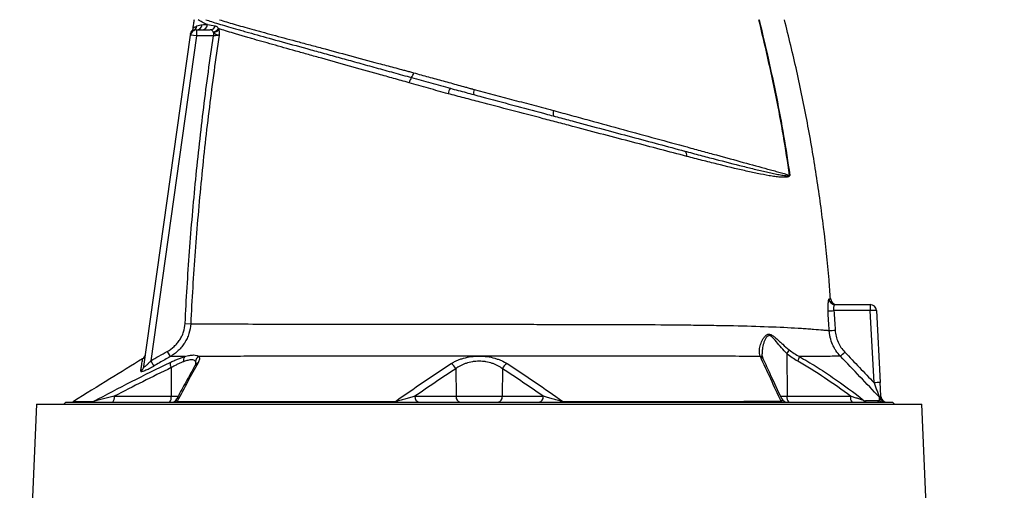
# Model space of a CAD drawing. Header units: millimetres. Extents: x 4 to 1093, y 9 to 2126.
# Tile 9 of 10: x 403 to 887, y 1597 to 1828. Entities that reach past the tile are written whole.
import ezdxf

# ---------------------------------------------------------------- set-up
doc = ezdxf.new("R2010")
doc.units = ezdxf.units.MM

msp = doc.modelspace()

# ---------------------------------------------------------------- linework, layer by layer
at = {"color": 7, "linetype": 'Continuous', "lineweight": 25}
for p, q in [((463.97, 1657.63), (486.86, 1820.54)), ((489.83, 1820.12), (467.4, 1660.5)), ((486.86, 1820.54), (486.86, 1820.52)), ((489.83, 1820.12), (486.86, 1820.54)), ((488.48, 1822.8), (488.37, 1822.76)), ((489.83, 1823.12), (489.83, 1820.12)), ((489.83, 1823.12), (496.57, 1823.12)), ((498.16, 1820.12), (489.83, 1820.12)), ((498.16, 1821.85), (498.16, 1820.12)), ((613.89, 1794.58), (614.24, 1794.49)), ((625.63, 1794.01), (626.3, 1793.83)), ((820.88, 1685.17), (803.06, 1685.17)), ((803.56, 1688.12), (820.88, 1688.12)), ((820.88, 1688.12), (820.88, 1685.17)), ((822.74, 1649.69), (820.88, 1685.17)), ((823.87, 1685.28), (825.73, 1649.79)), ((484.29, 1678.86), (487.04, 1678.72)), ((475.48, 1665.09), (476.93, 1662.54)), ((779.93, 1664.03), (780.02, 1643.07)), ((467.4, 1660.5), (468.86, 1657.94)), ((477.49, 1657.16), (477.43, 1643.07)), ((617.21, 1656.58), (617.37, 1643.07)), ((640.24, 1656.57), (640.07, 1643.07)), ((425.72, 1640.12), (424.72, 1639.12)), ((425.72, 1640.12), (831.72, 1640.12)), ((449.5, 1643.07), (477.43, 1643.07)), ((597.2, 1643.07), (617.37, 1643.07)), ((617.37, 1643.07), (640.07, 1643.07)), ((640.07, 1643.07), (660.23, 1643.07)), ((780.02, 1643.07), (811.19, 1643.07)), ((832.72, 1639.12), (831.72, 1640.12)), ((411.22, 1639.12), (403, 1444.06)), ((411.22, 1639.12), (846.23, 1639.12)), ((886.73, 677.12), (846.23, 1639.12))]:
    msp.add_line(p, q, dxfattribs=at)
at = {"color": 8, "linetype": 'Continuous', "lineweight": 25}
for p, q in [((477.43, 1643.07), (480.92, 1643.07)), ((776.75, 1643.07), (780.02, 1643.07))]:
    msp.add_line(p, q, dxfattribs=at)
at = {"color": 7, "linetype": 'Continuous', "lineweight": 25, "flags": 128}
for points in [[(587.27, 1640.12), (587.31, 1640.13), (587.35, 1640.15), (587.39, 1640.18), (587.43, 1640.23), (587.47, 1640.29), (587.51, 1640.36), (587.55, 1640.44), (587.59, 1640.54)], [(670.18, 1640.12), (670.14, 1640.13), (670.1, 1640.15), (670.06, 1640.18), (670.02, 1640.23), (669.98, 1640.28), (669.94, 1640.36), (669.9, 1640.44), (669.87, 1640.54)]]:
    msp.add_lwpolyline(points, dxfattribs=at)
at = {"color": 7, "linetype": 'Continuous', "lineweight": 25}
for centre, radius, start, end in [((487.15, 1825.4), 2.93, 297.0319, 352.4081), ((489.79, 1826.06), 2.94, 270.7467, 352.5319), ((492.45, 1826.02), 2.9, 271.2285, 353.3969), ((496.5, 1825.87), 2.75, 271.5761, 342.0995), ((497.65, 1825.87), 3.77, 275.9628, 325.0619), ((489.83, 1820.12), 3, 90, 172), ((489.94, 1820.89), 3, 143.4245, 172.0003), ((497.89, 1825.8), 3.97, 273.8709, 318.3867), ((600.13, 1795.85), 5.98, 140.1853, 167.5271), ((590.12, 1803.5), 6.62, 324.8542, 347.0425), ((619.44, 1790.84), 6.02, 143.8257, 171.4593), ((629.84, 1792.34), 3.84, 157.1779, 195.7695), ((668.95, 1781.92), 3.89, 156.8322, 196.306), ((728.56, 1761.6), 2.26, 343.6903, 60.3774), ((782.19, 1740.31), 11.51, 94.3944, 94.8726), ((803.57, 1691.11), 2.99, 184.1611, 269.7904), ((804.42, 1691.12), 3, 184.385, 269.5595), ((798.25, 1747.37), 62.38, 271.7129, 274.42), ((820.88, 1685.12), 3, 3, 90), ((823.88, 1642.25), 43.03, 90.0042, 93.997), ((799.59, 1737.74), 62.35, 271.0321, 273.7409), ((774.08, 1669.08), 7.72, 319.1807, 335.2748), ((755.65, 1718.84), 75.49, 312.0371, 314.2712), ((461.84, 1664.09), 3, 301.6568, 351.9998), ((481.85, 1659.59), 4.99, 179.1275, 209.1429), ((486.38, 1660.8), 2.92, 142.4843, 194.544), ((492.41, 1659.89), 3.07, 117.5599, 176.0945), ((780.12, 1663.42), 5.99, 328.6391, 352.0229), ((461.08, 1658.04), 2.91, 298.7347, 351.8268), ((613.24, 1655.32), 4.16, 17.6328, 65.6078), ((644.2, 1655.31), 4.16, 114.3492, 162.3403), ((825.74, 1606.77), 43.03, 90.0042, 93.997), ((427.87, 1643.12), 3, 270.0004, 301.6739), ((437.81, 1642.87), 2.75, 270.0996, 302.9805), ((446.08, 1642.39), 3.48, 319.2953, 11.1942), ((474.01, 1642.39), 3.48, 319.2953, 11.1942), ((477.49, 1643.12), 3, 270.0024, 332.7637), ((479.23, 1641.95), 1.83, 270.8451, 310.1009), ((599.84, 1642.73), 2.66, 172.6999, 258.7745), ((620.01, 1642.73), 2.66, 172.6999, 258.7745), ((637.44, 1642.73), 2.66, 281.2255, 7.3001), ((657.59, 1642.73), 2.66, 281.2255, 7.3001), ((778.36, 1641.98), 1.86, 226.2499, 268.9056), ((780.12, 1643.12), 3, 204.8653, 269.9998), ((783.44, 1642.39), 3.48, 168.8058, 220.7047), ((814.61, 1642.39), 3.48, 168.8058, 220.7047), ((819.83, 1642.89), 2.77, 225.6315, 269.7583), ((823.24, 1640.53), 2.98, 25.894, 43.8328), ((827.57, 1643.06), 2.95, 223.5048, 269.9325), ((828.62, 1643.12), 3, 205.521, 269.9833), ((829.09, 1643.12), 3, 183, 270)]:
    msp.add_arc(centre, radius, start, end, dxfattribs=at)
at = {"color": 8, "linetype": 'Continuous', "lineweight": 25}
for centre, radius, start, end in [((491.39, 1657.23), 2.41, 108.0932, 149.8682), ((766.19, 1660.69), 2.25, 25.0271, 74.0377), ((766.26, 1660.46), 2.27, 25.5986, 74.2641)]:
    msp.add_arc(centre, radius, start, end, dxfattribs=at)
at = {"color": 7, "linetype": 'Continuous', "lineweight": 25}
for points, knots in [([(488.07, 1824), (488.07, 1823.92), (488.07, 1823.62), (487.9, 1823.16), (487.73, 1822.77), (487.61, 1822.62), (487.61, 1822.61)], [0, 0, 0, 0, 0.158445, 0.602472, 0.987502, 1, 1, 1, 1]), ([(488.72, 1828.12), (488.61, 1827.42), (488.39, 1826.02), (488.17, 1824.63), (488.06, 1823.93)], [0, 0, 0, 0, 0.50001, 1, 1, 1, 1]), ([(490.05, 1825.02), (490.41, 1825.2), (490.82, 1825.37), (491.7, 1825.6), (492.19, 1825.67), (492.71, 1825.67)], [0, 0, 0, 0, 0.5, 0.5, 1, 1, 1, 1]), ([(495.33, 1825.69), (494.32, 1826.1), (493.42, 1826.5), (492.26, 1827.09), (491.91, 1827.29), (491.26, 1827.69), (490.97, 1827.9), (490.71, 1828.11)], [0, 0, 0, 0, 0.5, 0.5, 0.75, 0.75, 1, 1, 1, 1]), ([(494.43, 1828.12), (495.28, 1827.81), (496.22, 1827.49), (498.3, 1826.82), (499.44, 1826.46), (501.88, 1825.71), (503.19, 1825.32), (506, 1824.5), (507.5, 1824.07), (509.88, 1823.4), (510.7, 1823.16), (512.38, 1822.69), (513.24, 1822.45), (515.88, 1821.71), (517.73, 1821.19), (523.49, 1819.59), (527.61, 1818.45), (536.38, 1816.02), (541.04, 1814.74), (547.2, 1813.04), (548.45, 1812.69), (550.98, 1811.99), (552.26, 1811.64), (556.14, 1810.57), (558.77, 1809.84), (564.13, 1808.36), (566.85, 1807.61), (572.39, 1806.08), (575.21, 1805.3), (580.91, 1803.72), (583.79, 1802.93), (588.16, 1801.72), (589.62, 1801.32), (592.57, 1800.5), (594.05, 1800.1), (595.53, 1799.68)], [0, 0, 0, 0, 0.0625, 0.0625, 0.125, 0.125, 0.1875, 0.1875, 0.25, 0.25, 0.28125, 0.28125, 0.3125, 0.3125, 0.375, 0.375, 0.5, 0.5, 0.625, 0.625, 0.65625, 0.65625, 0.6875, 0.6875, 0.75, 0.75, 0.8125, 0.8125, 0.875, 0.875, 0.9375, 0.9375, 0.96875, 0.96875, 1, 1, 1, 1]), ([(499.11, 1825.02), (499.27, 1825), (499.43, 1824.95), (499.72, 1824.82), (499.87, 1824.74), (500.13, 1824.53), (500.26, 1824.4), (500.51, 1824.1), (500.62, 1823.92), (500.75, 1823.71)], [0, 0, 0, 0, 0.25, 0.25, 0.5, 0.5, 0.75, 0.75, 1, 1, 1, 1]), ([(594.28, 1797.14), (593.01, 1797.5), (591.74, 1797.86), (589.21, 1798.56), (587.96, 1798.91), (584.21, 1799.96), (581.74, 1800.65), (574.42, 1802.69), (569.66, 1804.03), (560.37, 1806.63), (555.84, 1807.9), (550.33, 1809.44), (549.23, 1809.74), (547.06, 1810.35), (545.99, 1810.65), (542.82, 1811.54), (540.75, 1812.12), (534.7, 1813.81), (530.86, 1814.89), (523.59, 1816.94), (520.16, 1817.91), (516.14, 1819.07), (515.35, 1819.29), (513.8, 1819.74), (513.04, 1819.96), (511.55, 1820.4), (510.82, 1820.61), (509.4, 1821.03), (508.7, 1821.24), (505.31, 1822.25), (502.89, 1823), (500.75, 1823.71)], [0, 0, 0, 0, 0.03125, 0.03125, 0.0625, 0.0625, 0.125, 0.125, 0.25, 0.25, 0.375, 0.375, 0.40625, 0.40625, 0.4375, 0.4375, 0.5, 0.5, 0.625, 0.625, 0.75, 0.75, 0.78125, 0.78125, 0.8125, 0.8125, 0.84375, 0.84375, 0.875, 0.875, 1, 1, 1, 1]), ([(501.24, 1828.12), (502.3, 1827.74), (503.43, 1827.38), (505.82, 1826.64), (507.07, 1826.27), (511.04, 1825.12), (513.93, 1824.32), (517.88, 1823.23), (518.68, 1823.01), (520.32, 1822.56), (521.16, 1822.33), (523.71, 1821.64), (525.47, 1821.16), (530.89, 1819.69), (534.71, 1818.66), (540.76, 1817.03), (542.83, 1816.47), (546, 1815.62), (547.08, 1815.33), (549.24, 1814.75), (550.33, 1814.46), (555.82, 1812.98), (560.35, 1811.76), (569.66, 1809.26), (574.45, 1807.97), (581.83, 1805.99), (584.32, 1805.32), (588.11, 1804.31), (589.38, 1803.96), (591.29, 1803.45), (592.25, 1803.19), (593.37, 1802.89), (593.85, 1802.76), (594.17, 1802.68), (594.33, 1802.64), (594.49, 1802.59)], [0, 0, 0, 0, 0.0625, 0.0625, 0.125, 0.125, 0.25, 0.25, 0.28125, 0.28125, 0.3125, 0.3125, 0.375, 0.375, 0.5, 0.5, 0.5625, 0.5625, 0.59375, 0.59375, 0.625, 0.625, 0.75, 0.75, 0.875, 0.875, 0.9375, 0.9375, 0.96875, 0.96875, 0.984375, 0.992188, 0.996094, 0.996094, 1, 1, 1, 1]), ([(781.21, 1751.78), (780.33, 1758.2), (779.33, 1764.61), (777.14, 1777.4), (775.94, 1783.78), (772.09, 1802.86), (769.19, 1815.51), (766.14, 1828.12)], [0, 0, 0, 0, 0.25, 0.25, 0.5, 0.5, 1, 1, 1, 1]), ([(766.25, 1828.12), (767.78, 1821.81), (769.26, 1815.5), (772.11, 1802.84), (773.47, 1796.5), (776.03, 1783.78), (777.23, 1777.41), (779.43, 1764.62), (780.42, 1758.21), (781.31, 1751.79)], [0, 0, 0, 0, 0.25, 0.25, 0.5, 0.5, 0.75, 0.75, 1, 1, 1, 1]), ([(801.33, 1690.88), (801.11, 1694.04), (800.3, 1705.83), (798.03, 1726.17), (794.52, 1751.88), (790.11, 1777.46), (784.94, 1802.9), (780.8, 1819.71), (778.72, 1828.12)], [0, 0, 0, 0, 0.068231, 0.25452, 0.440793, 0.627098, 0.813484, 1, 1, 1, 1]), ([(484.29, 1678.86), (484.86, 1690.68), (485.58, 1702.49), (487.32, 1726.09), (488.34, 1737.88), (490.66, 1761.43), (491.97, 1773.19), (494.86, 1796.68), (496.44, 1808.41), (498.16, 1820.12)], [0, 0, 0, 0, 0.25, 0.25, 0.5, 0.5, 0.75, 0.75, 1, 1, 1, 1]), ([(486.91, 1820.89), (486.92, 1820.93), (486.94, 1821.08), (486.97, 1821.29), (486.96, 1821.27), (486.96, 1821.27)], [0, 0, 0, 0, 0.2157464, 0.7377048, 1, 1, 1, 1]), ([(500.96, 1820.52), (499.23, 1808.76), (497.64, 1796.99), (494.73, 1773.42), (493.41, 1761.61), (491.08, 1737.97), (490.06, 1726.14), (488.32, 1702.44), (487.6, 1690.59), (487.04, 1678.72)], [0, 0, 0, 0, 0.25, 0.25, 0.5, 0.5, 0.75, 0.75, 1, 1, 1, 1]), ([(498.04, 1822.12), (497.95, 1822.29), (497.87, 1822.44), (497.68, 1822.7), (497.57, 1822.81), (497.33, 1822.97), (497.19, 1823.03), (496.9, 1823.1), (496.74, 1823.12), (496.57, 1823.12)], [0, 0, 0, 0, 0.25, 0.25, 0.5, 0.5, 0.75, 0.75, 1, 1, 1, 1]), ([(498.16, 1821.85), (498.38, 1821.64), (498.62, 1821.45), (499.15, 1821.12), (499.42, 1820.99), (499.95, 1820.78), (500.2, 1820.7), (500.53, 1820.61), (500.63, 1820.58), (500.81, 1820.54), (500.9, 1820.53), (500.96, 1820.52)], [0, 0, 0, 0, 0.25, 0.25, 0.5, 0.5, 0.75, 0.75, 0.875, 0.875, 1, 1, 1, 1]), ([(500.96, 1820.52), (500.84, 1820.5), (500.67, 1820.47), (500.28, 1820.42), (500.05, 1820.39), (499.68, 1820.33), (499.56, 1820.32), (499.29, 1820.28), (499.15, 1820.26), (498.74, 1820.2), (498.45, 1820.16), (498.16, 1820.12)], [0, 0, 0, 0, 0.25, 0.25, 0.5, 0.5, 0.625, 0.625, 0.75, 0.75, 1, 1, 1, 1]), ([(500.86, 1823.17), (500.93, 1822.78), (500.97, 1822.35), (501, 1821.68), (501, 1821.46), (501, 1821.11), (500.99, 1820.99), (500.98, 1820.75), (500.98, 1820.63), (500.96, 1820.52)], [0, 0, 0, 0, 0.5, 0.5, 0.75, 0.75, 0.875, 0.875, 1, 1, 1, 1]), ([(595.53, 1799.68), (597.1, 1799.25), (598.67, 1798.81), (601.82, 1797.93), (603.41, 1797.48), (608.17, 1796.15), (611.36, 1795.26), (614.58, 1794.4)], [0, 0, 0, 0, 0.25, 0.25, 0.5, 0.5, 1, 1, 1, 1]), ([(596.57, 1802.01), (597.77, 1801.68), (598.97, 1801.34), (601.39, 1800.68), (602.61, 1800.34), (606.25, 1799.34), (608.68, 1798.67), (613.53, 1797.34), (615.95, 1796.68), (619.58, 1795.68), (620.79, 1795.34), (622.6, 1794.84), (623.21, 1794.68), (624.12, 1794.43), (624.42, 1794.34), (624.87, 1794.22), (625.02, 1794.18), (625.32, 1794.09), (625.47, 1794.05), (625.63, 1794.01)], [0, 0, 0, 0, 0.125, 0.125, 0.25, 0.25, 0.5, 0.5, 0.75, 0.75, 0.875, 0.875, 0.9375, 0.9375, 0.96875, 0.96875, 0.984375, 0.984375, 1, 1, 1, 1]), ([(613.49, 1791.74), (610.23, 1792.59), (607.02, 1793.5), (600.62, 1795.34), (597.44, 1796.25), (594.28, 1797.14)], [0, 0, 0, 0, 0.5, 0.5, 1, 1, 1, 1]), ([(730.72, 1760.96), (726.46, 1762.08), (722.11, 1763.22), (713.23, 1765.55), (708.71, 1766.74), (699.5, 1769.15), (694.82, 1770.38), (685.28, 1772.89), (680.43, 1774.17), (672.98, 1776.12), (670.46, 1776.79), (666.65, 1777.79), (665.37, 1778.12), (662.81, 1778.8), (661.52, 1779.13), (655.1, 1780.82), (649.94, 1782.18), (639.58, 1784.89), (634.38, 1786.25), (626.56, 1788.31), (623.95, 1788.99), (620.02, 1790.02), (618.71, 1790.37), (616.1, 1791.05), (614.79, 1791.39), (613.49, 1791.74)], [0, 0, 0, 0, 0.125, 0.125, 0.25, 0.25, 0.375, 0.375, 0.5, 0.5, 0.5625, 0.5625, 0.59375, 0.59375, 0.625, 0.625, 0.75, 0.75, 0.875, 0.875, 0.9375, 0.9375, 0.96875, 0.96875, 1, 1, 1, 1]), ([(614.58, 1794.4), (615.86, 1794.05), (617.15, 1793.71), (619.72, 1793.02), (621, 1792.67), (624.86, 1791.64), (627.42, 1790.95), (635.1, 1788.9), (640.2, 1787.53), (650.34, 1784.81), (655.39, 1783.46), (662.93, 1781.44), (665.44, 1780.77), (670.44, 1779.43), (672.91, 1778.77), (680.23, 1776.81), (685, 1775.53), (694.37, 1773.02), (698.98, 1771.78), (708.03, 1769.36), (712.48, 1768.16), (721.2, 1765.83), (725.48, 1764.68), (729.67, 1763.56)], [0, 0, 0, 0, 0.03125, 0.03125, 0.0625, 0.0625, 0.125, 0.125, 0.25, 0.25, 0.375, 0.375, 0.4375, 0.4375, 0.5, 0.5, 0.625, 0.625, 0.75, 0.75, 0.875, 0.875, 1, 1, 1, 1]), ([(626.3, 1793.83), (632.82, 1792.11), (639.33, 1790.38), (649.1, 1787.78), (652.36, 1786.92), (657.24, 1785.62), (659.68, 1784.97), (662.53, 1784.21), (663.75, 1783.89), (664.57, 1783.67), (664.97, 1783.56), (665.38, 1783.45)], [0, 0, 0, 0, 0.5, 0.5, 0.75, 0.75, 0.875, 0.9375, 0.96875, 0.96875, 1, 1, 1, 1]), ([(665.38, 1783.45), (668.31, 1782.65), (671.23, 1781.85), (675.58, 1780.67), (677.02, 1780.27), (679.9, 1779.49), (681.33, 1779.1), (688.45, 1777.16), (694.03, 1775.63), (704.95, 1772.65), (710.3, 1771.19), (720.76, 1768.33), (725.87, 1766.94), (732.12, 1765.23), (733.35, 1764.89), (735.8, 1764.22), (737.01, 1763.89), (740.61, 1762.91), (742.96, 1762.27), (749.85, 1760.38), (754.25, 1759.18), (762.65, 1756.87), (766.65, 1755.78), (771.41, 1754.47), (772.34, 1754.22), (774.19, 1753.71), (775.11, 1753.46), (777.8, 1752.72), (779.54, 1752.24), (781.21, 1751.78)], [0, 0, 0, 0, 0.0625, 0.0625, 0.09375, 0.09375, 0.125, 0.125, 0.25, 0.25, 0.375, 0.375, 0.5, 0.5, 0.53125, 0.53125, 0.5625, 0.5625, 0.625, 0.625, 0.75, 0.75, 0.875, 0.875, 0.90625, 0.90625, 0.9375, 0.9375, 1, 1, 1, 1]), ([(729.67, 1763.56), (732.26, 1762.87), (734.79, 1762.19), (738.53, 1761.2), (739.77, 1760.87), (742.21, 1760.23), (743.42, 1759.92), (749.39, 1758.36), (753.94, 1757.19), (760.43, 1755.57), (762.54, 1755.05), (766.64, 1754.06), (768.63, 1753.59), (771.53, 1752.94), (772.48, 1752.73), (774.35, 1752.34), (775.27, 1752.16), (777.06, 1751.83), (777.94, 1751.68), (779.23, 1751.52), (779.66, 1751.48), (780.28, 1751.46), (780.49, 1751.46), (780.79, 1751.48), (780.89, 1751.5), (781.04, 1751.54), (781.09, 1751.56), (781.16, 1751.61), (781.18, 1751.62), (781.2, 1751.67), (781.21, 1751.68), (781.22, 1751.73), (781.22, 1751.75), (781.21, 1751.78)], [0, 0, 0, 0, 0.125, 0.125, 0.1875, 0.1875, 0.25, 0.25, 0.5, 0.5, 0.625, 0.625, 0.75, 0.75, 0.8125, 0.8125, 0.875, 0.875, 0.9375, 0.9375, 0.96875, 0.96875, 0.984375, 0.984375, 0.992188, 0.992188, 0.996094, 0.996094, 0.998047, 0.998047, 0.999023, 0.999023, 1, 1, 1, 1]), ([(781.31, 1751.79), (781.32, 1751.73), (781.32, 1751.68), (781.31, 1751.59), (781.3, 1751.54), (781.27, 1751.43), (781.24, 1751.37), (781.13, 1751.22), (781.04, 1751.15), (780.87, 1751.03), (780.77, 1750.99), (780.59, 1750.91), (780.49, 1750.88), (780.21, 1750.8), (780.01, 1750.77), (779.61, 1750.71), (779.41, 1750.7), (778.8, 1750.66), (778.38, 1750.66), (777.54, 1750.68), (777.11, 1750.71), (775.82, 1750.81), (774.93, 1750.91), (773.11, 1751.16), (772.18, 1751.31), (769.35, 1751.79), (767.4, 1752.17), (763.37, 1753), (761.29, 1753.45), (754.87, 1754.9), (750.35, 1755.99), (744.42, 1757.46), (743.22, 1757.76), (740.79, 1758.37), (739.55, 1758.68), (735.83, 1759.63), (733.3, 1760.29), (730.72, 1760.96)], [0, 0, 0, 0, 0.001953, 0.001953, 0.003906, 0.003906, 0.007813, 0.007813, 0.015625, 0.015625, 0.023438, 0.023438, 0.03125, 0.03125, 0.046875, 0.046875, 0.0625, 0.0625, 0.09375, 0.09375, 0.125, 0.125, 0.1875, 0.1875, 0.25, 0.25, 0.375, 0.375, 0.5, 0.5, 0.75, 0.75, 0.8125, 0.8125, 0.875, 0.875, 1, 1, 1, 1]), ([(800.59, 1690.89), (800.54, 1690.89), (800.49, 1690.85), (800.4, 1690.7), (800.36, 1690.58), (800.3, 1690.36), (800.28, 1690.28), (800.24, 1690.1), (800.22, 1690), (800.17, 1689.67), (800.14, 1689.43), (800.09, 1688.88), (800.07, 1688.58), (800.05, 1687.94), (800.04, 1687.61), (800.04, 1687.07), (800.04, 1686.89), (800.05, 1686.52), (800.05, 1686.34), (800.07, 1685.78), (800.09, 1685.4), (800.12, 1685.01)], [0, 0, 0, 0, 0.125, 0.125, 0.25, 0.25, 0.3125, 0.3125, 0.375, 0.375, 0.5, 0.5, 0.625, 0.625, 0.75, 0.75, 0.8125, 0.8125, 0.875, 0.875, 1, 1, 1, 1]), ([(803.06, 1685.17), (803.03, 1685.37), (803.01, 1685.56), (802.99, 1685.94), (802.98, 1686.13), (802.98, 1686.49), (802.99, 1686.67), (803.02, 1686.99), (803.04, 1687.14), (803.1, 1687.41), (803.13, 1687.53), (803.2, 1687.74), (803.24, 1687.83), (803.32, 1687.97), (803.37, 1688.03), (803.46, 1688.1), (803.51, 1688.12), (803.56, 1688.12)], [0, 0, 0, 0, 0.125, 0.125, 0.25, 0.25, 0.375, 0.375, 0.5, 0.5, 0.625, 0.625, 0.75, 0.75, 0.875, 0.875, 1, 1, 1, 1]), ([(475.48, 1665.09), (476.72, 1665.8), (477.87, 1666.63), (479.43, 1668.08), (479.92, 1668.59), (480.85, 1669.68), (481.27, 1670.25), (482.05, 1671.44), (482.4, 1672.05), (483.02, 1673.34), (483.29, 1674), (483.96, 1676.03), (484.22, 1677.42), (484.29, 1678.86)], [0, 0, 0, 0, 0.25, 0.25, 0.375, 0.375, 0.5, 0.5, 0.625, 0.625, 0.75, 0.75, 1, 1, 1, 1]), ([(487.04, 1678.72), (486.96, 1677.05), (486.66, 1675.43), (485.91, 1673.06), (485.6, 1672.27), (484.89, 1670.77), (484.5, 1670.05), (483.61, 1668.65), (483.13, 1667.98), (482.07, 1666.69), (481.5, 1666.08), (480.3, 1664.94), (479.67, 1664.41), (478.35, 1663.42), (477.65, 1662.95), (476.93, 1662.54)], [0, 0, 0, 0, 0.25, 0.25, 0.375, 0.375, 0.5, 0.5, 0.625, 0.625, 0.75, 0.75, 0.875, 0.875, 1, 1, 1, 1]), ([(487.04, 1678.72), (488.76, 1678.71), (490.65, 1678.7), (494.74, 1678.68), (496.94, 1678.67), (500.48, 1678.65), (501.7, 1678.65), (504.22, 1678.63), (505.52, 1678.63), (509.54, 1678.61), (512.34, 1678.6), (521.1, 1678.57), (527.43, 1678.55), (535.92, 1678.52), (537.65, 1678.52), (541.16, 1678.51), (542.95, 1678.51), (548.41, 1678.49), (552.11, 1678.49), (563.44, 1678.47), (571.27, 1678.46), (583.43, 1678.45), (587.56, 1678.45), (593.85, 1678.44), (595.96, 1678.44), (600.17, 1678.44), (602.28, 1678.44), (612.84, 1678.44), (621.34, 1678.44), (634.17, 1678.44), (638.45, 1678.43), (643.83, 1678.43), (644.9, 1678.43), (647.05, 1678.43), (648.12, 1678.43), (651.32, 1678.43), (653.44, 1678.43), (659.75, 1678.42), (663.91, 1678.42), (670.09, 1678.41), (672.14, 1678.41), (676.21, 1678.4), (678.24, 1678.4), (684.29, 1678.4), (688.29, 1678.39), (694.23, 1678.37), (696.2, 1678.37), (700.11, 1678.35), (702.04, 1678.35), (711.62, 1678.3), (719, 1678.25), (729.66, 1678.15), (733.13, 1678.11), (738.24, 1678.04), (739.93, 1678.02), (743.26, 1677.97), (744.91, 1677.94), (753, 1677.8), (759.04, 1677.66), (770.29, 1677.31), (775.48, 1677.11), (782.63, 1676.75), (784.9, 1676.62), (787.6, 1676.44), (788.13, 1676.4), (789.17, 1676.32), (789.69, 1676.28), (791.19, 1676.17), (792.14, 1676.1), (794.78, 1675.89), (796.31, 1675.77), (798.23, 1675.61), (798.82, 1675.56), (799.6, 1675.49), (799.84, 1675.47), (800.3, 1675.43), (800.52, 1675.41), (800.71, 1675.4)], [0, 0, 0, 0, 0.03125, 0.03125, 0.0625, 0.0625, 0.078125, 0.078125, 0.09375, 0.09375, 0.125, 0.125, 0.1875, 0.1875, 0.203125, 0.203125, 0.21875, 0.21875, 0.25, 0.25, 0.3125, 0.3125, 0.34375, 0.34375, 0.359375, 0.359375, 0.375, 0.375, 0.4375, 0.4375, 0.46875, 0.46875, 0.476562, 0.476562, 0.484375, 0.484375, 0.5, 0.5, 0.53125, 0.53125, 0.546875, 0.546875, 0.5625, 0.5625, 0.59375, 0.59375, 0.609375, 0.609375, 0.625, 0.625, 0.6875, 0.6875, 0.71875, 0.71875, 0.734375, 0.734375, 0.75, 0.75, 0.8125, 0.8125, 0.875, 0.875, 0.90625, 0.90625, 0.914062, 0.914062, 0.921875, 0.921875, 0.9375, 0.9375, 0.96875, 0.96875, 0.984375, 0.984375, 0.992187, 0.992187, 1, 1, 1, 1]), ([(806.2, 1662.78), (805.38, 1663.63), (804.65, 1664.55), (803.69, 1666), (803.39, 1666.49), (802.83, 1667.52), (802.57, 1668.05), (801.86, 1669.67), (801.49, 1670.78), (801.09, 1672.48), (800.98, 1673.05), (800.81, 1674.22), (800.75, 1674.81), (800.71, 1675.4)], [0, 0, 0, 0, 0.25, 0.25, 0.375, 0.375, 0.5, 0.5, 0.75, 0.75, 0.875, 0.875, 1, 1, 1, 1]), ([(803.66, 1675.52), (803.71, 1674.51), (803.86, 1673.53), (804.32, 1671.6), (804.64, 1670.66), (805.24, 1669.28), (805.46, 1668.83), (805.94, 1667.96), (806.2, 1667.53), (807.02, 1666.3), (807.65, 1665.52), (808.34, 1664.79)], [0, 0, 0, 0, 0.25, 0.25, 0.5, 0.5, 0.625, 0.625, 0.75, 0.75, 1, 1, 1, 1]), ([(766.81, 1662.85), (766.54, 1663.6), (766.43, 1664.41), (766.45, 1666.08), (766.58, 1666.95), (767.04, 1668.73), (767.37, 1669.62), (768.01, 1670.9), (768.25, 1671.32), (768.65, 1671.92), (768.79, 1672.11), (769.1, 1672.48), (769.26, 1672.66), (769.61, 1672.98), (769.79, 1673.12), (770.18, 1673.36), (770.39, 1673.46), (770.72, 1673.54), (770.83, 1673.56), (771.06, 1673.57), (771.18, 1673.57), (771.53, 1673.54), (771.77, 1673.47), (772.26, 1673.27), (772.5, 1673.14), (772.98, 1672.85), (773.22, 1672.68), (773.71, 1672.31), (773.95, 1672.12), (774.43, 1671.71), (774.67, 1671.51), (775.39, 1670.87), (775.87, 1670.42), (776.86, 1669.52), (777.36, 1669.07), (778.9, 1667.69), (779.97, 1666.76), (781.1, 1665.85)], [0, 0, 0, 0, 0.125, 0.125, 0.25, 0.25, 0.375, 0.375, 0.4375, 0.4375, 0.46875, 0.46875, 0.5, 0.5, 0.53125, 0.53125, 0.5625, 0.5625, 0.578125, 0.578125, 0.59375, 0.59375, 0.625, 0.625, 0.65625, 0.65625, 0.6875, 0.6875, 0.71875, 0.71875, 0.75, 0.75, 0.8125, 0.8125, 0.875, 0.875, 1, 1, 1, 1]), ([(463.42, 1661.54), (458.04, 1658.22), (446.71, 1651.22), (435.39, 1644.23), (429.45, 1640.57)], [0, 0, 0, 0, 0.475368, 1, 1, 1, 1]), ([(439.3, 1640.56), (445.51, 1643.87), (451.73, 1647.12), (464.25, 1653.51), (470.53, 1656.63), (476.86, 1659.67)], [0, 0, 0, 0, 0.5, 0.5, 1, 1, 1, 1]), ([(467.4, 1660.5), (467.06, 1660.1), (466.71, 1659.72), (466.18, 1659.16), (466, 1658.97), (465.65, 1658.62), (465.47, 1658.45), (465.13, 1658.13), (464.95, 1657.98), (464.71, 1657.79), (464.63, 1657.73), (464.48, 1657.62), (464.41, 1657.57), (464.28, 1657.5), (464.22, 1657.47), (464.11, 1657.44), (464.07, 1657.43), (463.97, 1657.46), (463.95, 1657.52), (463.97, 1657.63)], [0, 0, 0, 0, 0.25, 0.25, 0.375, 0.375, 0.5, 0.5, 0.625, 0.625, 0.6875, 0.6875, 0.75, 0.75, 0.8125, 0.8125, 0.875, 0.875, 1, 1, 1, 1]), ([(476.93, 1662.54), (475.19, 1661.55), (473.45, 1660.56), (471.71, 1659.57), (470.76, 1659.02), (469.81, 1658.48), (468.86, 1657.94)], [0, 0, 0, 0, 0.006000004, 0.006000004, 0.006000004, 0.009285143, 0.009285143, 0.009285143, 0.009285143]), ([(476.86, 1659.67), (477.5, 1659.97), (478.13, 1660.26), (479.38, 1660.82), (479.99, 1661.08), (481.2, 1661.57), (481.79, 1661.8), (482.95, 1662.22), (483.52, 1662.41), (484.07, 1662.58)], [0, 0, 0, 0, 0.25, 0.25, 0.5, 0.5, 0.75, 0.75, 1, 1, 1, 1]), ([(484.07, 1662.58), (482.75, 1662.57), (481.5, 1662.56), (479.12, 1662.55), (477.99, 1662.54), (476.93, 1662.54)], [0, 0, 0, 0, 0.5, 0.5, 1, 1, 1, 1]), ([(483.56, 1660.07), (483.09, 1659.9), (482.61, 1659.7), (481.62, 1659.28), (481.12, 1659.05), (480.11, 1658.56), (479.59, 1658.3), (478.55, 1657.75), (478.02, 1657.46), (477.49, 1657.16)], [0, 0, 0, 0, 0.25, 0.25, 0.5, 0.5, 0.75, 0.75, 1, 1, 1, 1]), ([(490.64, 1659.52), (488.93, 1656.47), (487.22, 1653.36), (483.81, 1647.02), (482.11, 1643.8), (480.41, 1640.55)], [0, 0, 0, 0, 0.5, 0.5, 1, 1, 1, 1]), ([(489.35, 1660.1), (489.27, 1660.23), (489.16, 1660.35), (488.91, 1660.57), (488.76, 1660.66), (488.25, 1660.9), (487.83, 1660.98), (487.09, 1660.97), (486.82, 1660.95), (486.24, 1660.86), (485.94, 1660.8), (484.99, 1660.56), (484.3, 1660.34), (483.56, 1660.07)], [0, 0, 0, 0, 0.125, 0.125, 0.25, 0.25, 0.5, 0.5, 0.625, 0.625, 0.75, 0.75, 1, 1, 1, 1]), ([(484.07, 1662.58), (484.92, 1662.82), (485.7, 1663.01), (486.79, 1663.22), (487.14, 1663.27), (487.81, 1663.35), (488.12, 1663.37), (489.01, 1663.37), (489.52, 1663.3), (490.17, 1663.1), (490.36, 1663.02), (490.71, 1662.83), (490.86, 1662.73), (490.99, 1662.61)], [0, 0, 0, 0, 0.25, 0.25, 0.375, 0.375, 0.5, 0.5, 0.75, 0.75, 0.875, 0.875, 1, 1, 1, 1]), ([(490.99, 1662.61), (491.13, 1662.44), (491.22, 1662.24), (491.29, 1661.91), (491.31, 1661.79), (491.31, 1661.55), (491.31, 1661.42), (491.23, 1660.77), (491.01, 1660.18), (490.64, 1659.52)], [0, 0, 0, 0, 0.25, 0.25, 0.375, 0.375, 0.5, 0.5, 1, 1, 1, 1]), ([(766.88, 1662.65), (762.46, 1662.67), (757.78, 1662.69), (750.37, 1662.73), (747.82, 1662.74), (742.66, 1662.76), (740.03, 1662.77), (732, 1662.8), (726.48, 1662.82), (715.07, 1662.84), (709.2, 1662.85), (701.63, 1662.86), (700.11, 1662.86), (697.04, 1662.86), (695.5, 1662.86), (690.86, 1662.86), (687.74, 1662.86), (681.47, 1662.86), (678.31, 1662.86), (671.94, 1662.85), (668.73, 1662.85), (662.26, 1662.84), (659, 1662.84), (652.42, 1662.83), (649.1, 1662.83), (642.4, 1662.83), (639.05, 1662.83), (632.38, 1662.83), (629.05, 1662.83), (619.08, 1662.83), (612.46, 1662.83), (602.57, 1662.83), (599.29, 1662.83), (594.36, 1662.83), (592.72, 1662.83), (589.45, 1662.83), (587.82, 1662.82), (579.71, 1662.82), (573.4, 1662.82), (561.08, 1662.8), (555.07, 1662.8), (546.31, 1662.78), (543.43, 1662.78), (539.17, 1662.77), (537.76, 1662.77), (534.98, 1662.76), (533.61, 1662.76), (526.83, 1662.74), (521.69, 1662.73), (511.93, 1662.7), (507.33, 1662.68), (501.92, 1662.66), (500.86, 1662.65), (498.76, 1662.65), (497.74, 1662.64), (494.73, 1662.63), (492.81, 1662.62), (490.99, 1662.61)], [0, 0, 0, 0, 0.0625, 0.0625, 0.09375, 0.09375, 0.125, 0.125, 0.1875, 0.1875, 0.25, 0.25, 0.265625, 0.265625, 0.28125, 0.28125, 0.3125, 0.3125, 0.34375, 0.34375, 0.375, 0.375, 0.40625, 0.40625, 0.4375, 0.4375, 0.46875, 0.46875, 0.5, 0.5, 0.5625, 0.5625, 0.59375, 0.59375, 0.609375, 0.609375, 0.625, 0.625, 0.6875, 0.6875, 0.75, 0.75, 0.78125, 0.78125, 0.796875, 0.796875, 0.8125, 0.8125, 0.875, 0.875, 0.9375, 0.9375, 0.953125, 0.953125, 0.96875, 0.96875, 1, 1, 1, 1]), ([(614.96, 1659.1), (615.39, 1659.38), (615.84, 1659.64), (616.79, 1660.15), (617.28, 1660.39), (618.3, 1660.84), (618.84, 1661.06), (619.67, 1661.35), (619.95, 1661.45), (620.52, 1661.63), (620.82, 1661.72), (622.3, 1662.13), (623.53, 1662.39), (625.46, 1662.65), (626.12, 1662.72), (627.44, 1662.8), (628.75, 1662.85), (630.06, 1662.8), (631.38, 1662.71), (632.04, 1662.64), (633.96, 1662.38), (635.19, 1662.12), (636.66, 1661.71), (636.95, 1661.62), (637.52, 1661.44), (637.8, 1661.34), (638.64, 1661.04), (639.17, 1660.83), (640.7, 1660.15), (641.63, 1659.65), (642.49, 1659.1)], [0, 0, 0, 0, 0.0625, 0.0625, 0.125, 0.125, 0.1875, 0.1875, 0.21875, 0.21875, 0.25, 0.25, 0.375, 0.375, 0.4375, 0.4375, 0.5, 0.5625, 0.5625, 0.625, 0.625, 0.75, 0.75, 0.78125, 0.78125, 0.8125, 0.8125, 0.875, 0.875, 1, 1, 1, 1]), ([(640.24, 1656.57), (639.54, 1657.11), (638.78, 1657.6), (637.51, 1658.28), (637.07, 1658.49), (636.15, 1658.89), (635.67, 1659.08), (634.2, 1659.58), (633.17, 1659.84), (631.54, 1660.11), (630.98, 1660.18), (629.87, 1660.27), (628.75, 1660.32), (627.63, 1660.28), (626.52, 1660.19), (625.95, 1660.12), (624.32, 1659.85), (623.28, 1659.59), (621.8, 1659.09), (621.31, 1658.9), (620.39, 1658.5), (619.95, 1658.29), (618.69, 1657.62), (617.91, 1657.11), (617.21, 1656.58)], [0, 0, 0, 0, 0.125, 0.125, 0.1875, 0.1875, 0.25, 0.25, 0.375, 0.375, 0.4375, 0.4375, 0.5, 0.5625, 0.5625, 0.625, 0.625, 0.75, 0.75, 0.8125, 0.8125, 0.875, 0.875, 1, 1, 1, 1]), ([(777.08, 1640.64), (775.37, 1644.27), (773.67, 1647.92), (770.27, 1655.25), (768.57, 1658.93), (766.88, 1662.65)], [0, 0, 0, 0, 0.5, 0.5, 1, 1, 1, 1]), ([(768.22, 1661.64), (768.12, 1661.94), (767.88, 1662.58), (767.74, 1663.41), (767.76, 1663.95), (767.77, 1663.99)], [0, 0, 0, 0, 0.443555, 0.959351, 1, 1, 1, 1]), ([(768.31, 1661.44), (768.29, 1661.49), (768.26, 1661.55), (768.23, 1661.62), (768.23, 1661.64)], [0, 0, 0, 0, 0.700529, 1, 1, 1, 1]), ([(777.4, 1641.86), (775.56, 1645.76), (772.53, 1652.22), (769.51, 1658.83), (768.31, 1661.45)], [0, 0, 0, 0, 0.603129, 1, 1, 1, 1]), ([(811.19, 1643.07), (807.04, 1646.21), (802.8, 1649.23), (794.15, 1654.99), (789.74, 1657.73), (785.24, 1660.3)], [0, 0, 0, 0, 0.5, 0.5, 1, 1, 1, 1]), ([(806.2, 1662.78), (806.01, 1662.78), (805.81, 1662.77), (805.37, 1662.76), (805.14, 1662.76), (804.39, 1662.74), (803.83, 1662.73), (801.97, 1662.7), (800.49, 1662.68), (797.92, 1662.65), (797, 1662.64), (795.53, 1662.62), (795.03, 1662.62), (794, 1662.61), (793.48, 1662.61), (790.81, 1662.59), (788.51, 1662.59), (786.06, 1662.59)], [0, 0, 0, 0, 0.0625, 0.0625, 0.125, 0.125, 0.25, 0.25, 0.5, 0.5, 0.625, 0.625, 0.6875, 0.6875, 0.75, 0.75, 1, 1, 1, 1]), ([(786.06, 1662.59), (788.84, 1661), (791.59, 1659.36), (797.03, 1655.95), (799.72, 1654.19), (807.68, 1648.75), (812.85, 1644.91), (817.89, 1640.91)], [0, 0, 0, 0, 0.25, 0.25, 0.5, 0.5, 1, 1, 1, 1]), ([(462.48, 1655.49), (462.47, 1655.4), (462.5, 1655.34), (462.64, 1655.29), (462.69, 1655.28), (462.83, 1655.28), (462.91, 1655.28), (463.18, 1655.32), (463.42, 1655.38), (463.94, 1655.55), (464.23, 1655.66), (464.87, 1655.91), (465.21, 1656.06), (465.9, 1656.38), (466.27, 1656.56), (467.37, 1657.11), (468.11, 1657.51), (468.86, 1657.94)], [0, 0, 0, 0, 0.125, 0.125, 0.1875, 0.1875, 0.25, 0.25, 0.375, 0.375, 0.5, 0.5, 0.625, 0.625, 0.75, 0.75, 1, 1, 1, 1]), ([(489.3, 1658.44), (488.34, 1656.75), (485.91, 1652.48), (482.87, 1646.89), (480.8, 1642.95), (480.17, 1641.75)], [0, 0, 0, 0, 0.314153, 0.790757, 1, 1, 1, 1]), ([(489.6, 1659.12), (489.6, 1659.11), (489.59, 1659.08), (489.51, 1658.81), (489.34, 1658.53), (489.28, 1658.42)], [0, 0, 0, 0, 0.322741, 0.74592, 1, 1, 1, 1]), ([(587.59, 1640.54), (592.11, 1643.74), (596.65, 1646.89), (605.77, 1653.09), (610.35, 1656.14), (614.96, 1659.1)], [0, 0, 0, 0, 0.5, 0.5, 1, 1, 1, 1]), ([(642.49, 1659.1), (647.1, 1656.13), (651.68, 1653.08), (660.8, 1646.88), (665.34, 1643.72), (669.87, 1640.54)], [0, 0, 0, 0, 0.5, 0.5, 1, 1, 1, 1]), ([(822.74, 1649.69), (822.98, 1649.02), (823.23, 1648.36), (823.59, 1647.38), (823.72, 1647.05), (823.96, 1646.4), (824.08, 1646.07), (824.32, 1645.43), (824.44, 1645.12), (824.67, 1644.5), (824.78, 1644.19), (824.94, 1643.76), (825, 1643.62), (825.1, 1643.35), (825.15, 1643.22), (825.24, 1642.98), (825.28, 1642.87), (825.35, 1642.69), (825.37, 1642.62), (825.39, 1642.59)], [0, 0, 0, 0, 0.25, 0.25, 0.375, 0.375, 0.5, 0.5, 0.625, 0.625, 0.75, 0.75, 0.8125, 0.8125, 0.875, 0.875, 0.9375, 0.9375, 1, 1, 1, 1]), ([(826.09, 1642.96), (826.06, 1643.45), (826.04, 1643.97), (825.98, 1645.07), (825.95, 1645.65), (825.89, 1646.8), (825.86, 1647.39), (825.8, 1648.58), (825.76, 1649.18), (825.73, 1649.79)], [0, 0, 0, 0, 0.25, 0.25, 0.5, 0.5, 0.75, 0.75, 1, 1, 1, 1]), ([(449.5, 1643.07), (448.58, 1642.85), (447.67, 1642.64), (445.86, 1642.21), (444.97, 1642), (443.66, 1641.68), (443.23, 1641.58), (442.37, 1641.36), (441.94, 1641.26), (441.12, 1641.05), (440.71, 1640.95), (440.14, 1640.8), (439.95, 1640.75), (439.61, 1640.65), (439.44, 1640.6), (439.3, 1640.56)], [0, 0, 0, 0, 0.25, 0.25, 0.5, 0.5, 0.625, 0.625, 0.75, 0.75, 0.875, 0.875, 0.9375, 0.9375, 1, 1, 1, 1]), ([(480.41, 1640.55), (482.17, 1640.55), (483.97, 1640.55), (487.63, 1640.55), (489.51, 1640.55), (495.21, 1640.55), (499.14, 1640.55), (511.31, 1640.54), (519.92, 1640.54), (538.16, 1640.54), (547.6, 1640.54), (562.26, 1640.54), (567.23, 1640.54), (577.33, 1640.54), (582.43, 1640.54), (587.59, 1640.54)], [0, 0, 0, 0, 0.0625, 0.0625, 0.125, 0.125, 0.25, 0.25, 0.5, 0.5, 0.75, 0.75, 0.875, 0.875, 1, 1, 1, 1]), ([(597.2, 1643.07), (596.5, 1642.85), (595.79, 1642.64), (594.32, 1642.21), (593.56, 1641.99), (592, 1641.56), (591.19, 1641.35), (589.91, 1641.03), (589.47, 1640.93), (588.79, 1640.77), (588.56, 1640.72), (588.08, 1640.63), (587.84, 1640.58), (587.59, 1640.54)], [0, 0, 0, 0, 0.25, 0.25, 0.5, 0.5, 0.75, 0.75, 0.875, 0.875, 0.9375, 0.9375, 1, 1, 1, 1]), ([(669.87, 1640.54), (669.62, 1640.58), (669.37, 1640.62), (668.89, 1640.72), (668.66, 1640.77), (667.98, 1640.92), (667.54, 1641.03), (666.26, 1641.34), (665.44, 1641.56), (663.87, 1641.99), (663.12, 1642.2), (661.64, 1642.63), (660.92, 1642.85), (660.23, 1643.07)], [0, 0, 0, 0, 0.0625, 0.0625, 0.125, 0.125, 0.25, 0.25, 0.5, 0.5, 0.75, 0.75, 1, 1, 1, 1]), ([(669.87, 1640.54), (672.45, 1640.53), (675.01, 1640.53), (680.12, 1640.53), (682.66, 1640.53), (690.22, 1640.53), (695.18, 1640.54), (709.82, 1640.54), (719.26, 1640.54), (737.51, 1640.56), (746.13, 1640.57), (758.33, 1640.59), (762.27, 1640.6), (769.89, 1640.62), (773.56, 1640.62), (777.08, 1640.64)], [0, 0, 0, 0, 0.0625, 0.0625, 0.125, 0.125, 0.25, 0.25, 0.5, 0.5, 0.75, 0.75, 0.875, 0.875, 1, 1, 1, 1]), ([(817.89, 1640.91), (817.72, 1640.98), (817.5, 1641.06), (817.03, 1641.23), (816.77, 1641.31), (815.98, 1641.58), (815.41, 1641.76), (814.24, 1642.13), (813.65, 1642.32), (812.43, 1642.69), (811.82, 1642.88), (811.19, 1643.07)], [0, 0, 0, 0, 0.125, 0.125, 0.25, 0.25, 0.5, 0.5, 0.75, 0.75, 1, 1, 1, 1]), ([(817.89, 1640.91), (818.73, 1640.92), (819.52, 1640.93), (820.99, 1640.96), (821.67, 1640.97), (823.56, 1641), (824.6, 1641.02), (825.43, 1641.04)], [0, 0, 0, 0, 0.25, 0.25, 0.5, 0.5, 1, 1, 1, 1]), ([(823.39, 1640.12), (823.82, 1640.12), (824.2, 1640.21), (824.88, 1640.53), (825.18, 1640.75), (825.43, 1641.04)], [0, 0, 0, 0, 0.5, 0.5, 1, 1, 1, 1]), ([(825.43, 1641.04), (825.57, 1641.19), (825.67, 1641.33), (825.82, 1641.6), (825.88, 1641.72), (825.92, 1641.82)], [0, 0, 0, 0, 0.5, 0.5, 1, 1, 1, 1]), ([(825.92, 1641.82), (825.92, 1641.85), (825.93, 1641.92), (825.96, 1642.09), (825.98, 1642.19), (826.03, 1642.41), (826.05, 1642.52), (826.09, 1642.75), (826.1, 1642.86), (826.09, 1642.96)], [0, 0, 0, 0, 0.25, 0.25, 0.5, 0.5, 0.75, 0.75, 1, 1, 1, 1])]:
    msp.add_open_spline(points, degree=3, knots=knots, dxfattribs=at)
at = {"color": 8, "linetype": 'Continuous', "lineweight": 25}
for points, knots in [([(488.1, 1824), (488.09, 1823.99), (488.03, 1823.95), (488.48, 1824.23), (489.52, 1824.75), (490.05, 1825.02)], [0, 0, 0, 0, 0.06636, 0.531255, 1, 1, 1, 1]), ([(488.37, 1822.76), (488.25, 1822.71), (487.79, 1822.53), (487.51, 1822.67), (487.55, 1822.66), (487.56, 1822.65)], [0, 0, 0, 0, 0.211749, 0.842268, 1, 1, 1, 1]), ([(800.59, 1690.89), (800.83, 1690.89), (801.32, 1690.89), (801.39, 1690.89), (801.43, 1690.89)], [0, 0, 0, 0, 0.499106, 1, 1, 1, 1]), ([(779.93, 1664.03), (779.48, 1664.5), (778.1, 1665.94), (775.95, 1668.44), (773.88, 1670.96), (772.31, 1672.52), (771.24, 1672.96), (770.4, 1672.7), (769.66, 1671.86), (769.02, 1670.66), (768.33, 1668.73), (767.8, 1666.45), (767.81, 1664.74), (767.81, 1663.99)], [0, 0, 0, 0, 0.069961, 0.214425, 0.361281, 0.442103, 0.487815, 0.533259, 0.590062, 0.662334, 0.734804, 0.884034, 1, 1, 1, 1]), ([(462.48, 1655.49), (462.6, 1656.23), (462.82, 1657.69), (463.08, 1659.37), (463.28, 1660.61), (463.4, 1661.39), (463.41, 1661.49), (463.42, 1661.54)], [0, 0, 0, 0, 0.202838, 0.402358, 0.60187, 0.802917, 1, 1, 1, 1]), ([(489.56, 1659.05), (489.57, 1659.17), (489.63, 1659.59), (489.47, 1659.89), (489.35, 1660.1)], [0, 0, 0, 0, 0.280812, 1, 1, 1, 1]), ([(429.45, 1640.57), (429.45, 1640.57), (430.28, 1640.57), (432.74, 1640.57), (433.77, 1640.56), (436.23, 1640.56), (437.67, 1640.56), (439.3, 1640.56)], [0, 0, 0, 0, 0.5, 0.5, 0.75, 0.75, 1, 1, 1, 1]), ([(480.41, 1640.55), (480.35, 1640.58), (480.1, 1640.7), (479.95, 1641.01), (479.96, 1641.38), (480.14, 1641.64), (480.19, 1641.73)], [0, 0, 0, 0, 0.080213, 0.364282, 0.802122, 1, 1, 1, 1]), ([(777.38, 1641.85), (777.4, 1641.82), (777.55, 1641.63), (777.56, 1641.26), (777.52, 1640.87), (777.15, 1640.67), (777.08, 1640.64)], [0, 0, 0, 0, 0.057513, 0.44119, 0.892049, 1, 1, 1, 1])]:
    msp.add_open_spline(points, degree=3, knots=knots, dxfattribs=at)
at = {"color": 7, "linetype": 'Continuous', "lineweight": 25}
for points in [[(492.71, 1825.67), (493.48, 1825.68), (494.36, 1825.68), (495.33, 1825.69)], [(495.33, 1825.69), (496.43, 1825.47), (497.69, 1825.25), (499.11, 1825.02)], [(500.75, 1823.71), (500.79, 1823.54), (500.83, 1823.36), (500.86, 1823.17)], [(498.16, 1821.85), (498.13, 1821.94), (498.09, 1822.03), (498.04, 1822.12)], [(594.49, 1802.59), (595.18, 1802.4), (595.88, 1802.21), (596.57, 1802.01)], [(800.71, 1675.4), (800.53, 1678.6), (800.33, 1681.81), (800.12, 1685.01)], [(803.06, 1685.17), (803.28, 1681.96), (803.48, 1678.74), (803.66, 1675.52)], [(467.4, 1660.5), (470.09, 1662.03), (472.78, 1663.57), (475.48, 1665.09)], [(785.24, 1660.3), (783.36, 1661.38), (781.58, 1662.61), (779.93, 1664.03)], [(781.1, 1665.85), (782.65, 1664.6), (784.31, 1663.53), (786.06, 1662.59)], [(808.34, 1664.79), (813.16, 1659.77), (817.95, 1654.74), (822.74, 1649.69)], [(766.88, 1662.65), (766.85, 1662.72), (766.83, 1662.78), (766.81, 1662.85)], [(825.39, 1642.59), (819.01, 1649.34), (812.62, 1656.07), (806.2, 1662.78)], [(477.49, 1657.16), (468.08, 1652.63), (458.76, 1647.91), (449.5, 1643.07)], [(617.21, 1656.58), (610.49, 1652.21), (603.82, 1647.69), (597.2, 1643.07)], [(660.23, 1643.07), (653.6, 1647.68), (646.95, 1652.21), (640.24, 1656.57)], [(825.43, 1641.04), (825.41, 1641.64), (825.4, 1642.17), (825.39, 1642.59)]]:
    msp.add_open_spline(points, degree=3, dxfattribs=at)

doc.saveas('drawing.dxf')
